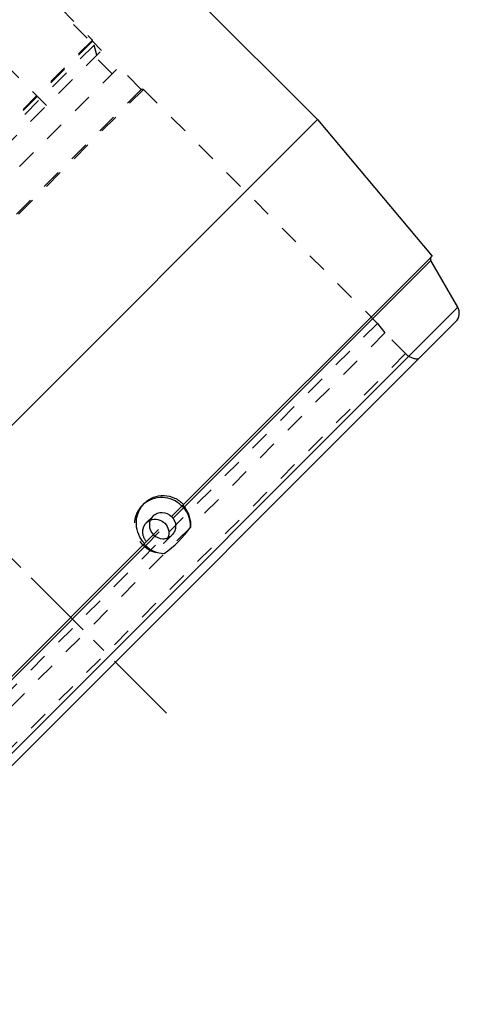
# Model space of a CAD drawing. Header units: millimetres. Extents: x 109 to 851, y 234 to 766.
# Tile 3 of 4: x 705 to 851, y 234 to 562. Entities that reach past the tile are written whole.
import ezdxf

# ---------------------------------------------------------------- set-up
doc = ezdxf.new("R2010")
doc.units = ezdxf.units.MM
doc.header["$LTSCALE"] = 65.185185
doc.linetypes.add('CENTER', pattern=[0.6, 0.375, -0.075, 0.075, -0.075])
doc.linetypes.add('HIDDEN', pattern=[0.2, 0.1, -0.1])
doc.layers.get('0').update_dxf_attribs({"linetype": 'CONTINUOUS'})
for name, color, linetype in [('FASEN', 7, 'CONTINUOUS'), ('KOERPER', 7, 'CONTINUOUS'), ('KONST.EL_MIT_GEO', 7, 'CONTINUOUS')]:
    doc.layers.add(name, color=color, linetype=linetype)

msp = doc.modelspace()

# ---------------------------------------------------------------- linework, layer by layer
at = {"color": 2, "linetype": 'CENTER'}
msp.add_line((753.42, 331.08), (494.3, 590.2), dxfattribs=at)
at = {"layer": 'FASEN', "color": 8, "linetype": 'HIDDEN'}
for p, q in [((729.4, 553.09), (531.41, 355.1)), ((730.29, 549.75), (729.4, 553.09))]:
    msp.add_line(p, q, dxfattribs=at)
at = {"layer": 'KOERPER', "color": 8, "linetype": 'HIDDEN'}
for p, q in [((713.56, 533.01), (617.61, 628.96)), ((551.49, 370.94), (713.56, 533.01))]:
    msp.add_line(p, q, dxfattribs=at)
at = {"layer": 'KONST.EL_MIT_GEO', "color": 7, "linetype": 'Continuous'}
for p, q in [((683.73, 648.26), (803.64, 528.34)), ((556.16, 280.86), (803.64, 528.34)), ((803.64, 528.34), (841.71, 482.97)), ((759.07, 400.34), (841.71, 482.97)), ((841.29, 481.5), (759.4, 399.61)), ((850.24, 466), (841.29, 481.5)), ((618.5, 234.26), (850.24, 466)), ((623.33, 234.89), (849.61, 461.17)), ((746.16, 387.43), (697.07, 338.34)), ((746.46, 386.68), (697.82, 338.04))]:
    msp.add_line(p, q, dxfattribs=at)
at = {"layer": 'KONST.EL_MIT_GEO', "color": 8, "linetype": 'HIDDEN'}
for p, q in [((657.98, 624.51), (729.4, 553.09)), ((671.98, 611.64), (728.83, 554.79)), ((728.83, 554.79), (529.71, 355.67)), ((728.83, 554.37), (530.13, 355.67)), ((728.83, 554.37), (728.83, 554.79)), ((731.87, 551.33), (728.83, 554.37)), ((533.18, 352.63), (731.87, 551.32)), ((735.41, 543.55), (729.75, 549.2)), ((538.69, 346.83), (737.67, 545.81)), ((745.09, 538.39), (737.67, 545.81)), ((745.09, 538.39), (546.11, 339.41)), ((745.8, 538.39), (546.11, 338.7)), ((745.8, 538.39), (745.09, 538.39)), ((745.8, 538.39), (823.58, 460.6)), ((823.58, 460.6), (623.9, 260.92)), ((823.58, 460.6), (826.06, 457.42)), ((826.06, 457.42), (627.09, 258.45)), ((832.93, 450.55), (826.06, 457.42)), ((832.93, 450.55), (633.95, 251.57)), ((745.41, 400.11), (746.13, 400.83)), ((746.16, 387.43), (759.07, 400.34)), ((746.46, 386.68), (759.4, 399.61)), ((746.71, 394.27), (748.98, 396.54)), ((753, 387.97), (755.27, 390.24))]:
    msp.add_line(p, q, dxfattribs=at)
at = {"layer": 'KONST.EL_MIT_GEO', "color": 7, "linetype": 'Continuous'}
for centre, radius, start, end in [((842.15, 482), 1, 176.6667, 210), ((846.78, 464), 4, 315, 30), ((727.43, 418.09), 42.39, 306.5891, 323.4109), ((753.18, 394.13), 9.7, 218.3348, 223.6888), ((748.14, 388.38), 2.39, 222.0637, 225.4316)]:
    msp.add_arc(centre, radius, start, end, dxfattribs=at)
at = {"layer": 'KONST.EL_MIT_GEO', "color": 8, "linetype": 'HIDDEN'}
for centre, radius, start, end in [((842.15, 482), 1, 135, 176.6667), ((837.17, 454.79), 6, 225, 270.573), ((751.7, 393.82), 8.89, 132.2018, 135)]:
    msp.add_arc(centre, radius, start, end, dxfattribs=at)
at = {"layer": 'KONST.EL_MIT_GEO', "color": 7, "linetype": 'Continuous'}
for points, knots in [([(758.49, 400), (757.64, 400.82), (755.63, 402.16), (752.12, 402.94), (748.61, 402.4), (746.57, 401.18), (745.72, 400.41)], [0, 0, 0, 0, 0.253868, 0.505503, 0.753958, 1, 1, 1, 1]), ([(746.14, 400.83), (746.98, 401.67), (749.03, 403.03), (752.66, 403.63), (756.27, 402.75), (758.29, 401.29), (759.14, 400.4)], [0, 0, 0, 0, 0.247405, 0.494428, 0.744831, 1, 1, 1, 1]), ([(745.57, 388.11), (744.85, 389.02), (743.72, 391.13), (743.25, 394.65), (744.02, 398.08), (745.33, 400.03), (746.14, 400.83)], [0, 0, 0, 0, 0.252598, 0.504619, 0.754225, 1, 1, 1, 1]), ([(761.46, 392.82), (761.5, 394.14), (760.99, 396.82), (759.45, 399.08), (758.49, 400)], [0, 0, 0, 0, 0.497516, 1, 1, 1, 1]), ([(759.4, 399.61), (759.29, 399.76), (759.16, 399.94), (759.01, 400.27), (759.07, 400.34)], [0, 0, 0, 0, 0.677148, 1, 1, 1, 1]), ([(759.4, 399.61), (760.12, 398.66), (761.22, 396.47), (761.53, 394.03), (761.46, 392.82)], [0, 0, 0, 0, 0.496779, 1, 1, 1, 1]), ([(748.98, 396.54), (748.58, 396.14), (747.95, 395.17), (747.53, 392.9), (748.76, 390.02), (751.64, 388.79), (753.91, 389.21), (754.88, 389.85), (755.27, 390.24)], [0, 0, 0, 0, 0.124141, 0.24948, 0.5, 0.75052, 0.875859, 1, 1, 1, 1]), ([(748.98, 396.54), (749.38, 396.93), (750.35, 397.57), (752.62, 397.98), (755.5, 396.76), (756.72, 393.88), (756.31, 391.61), (755.67, 390.64), (755.27, 390.24)], [0, 0, 0, 0, 0.124141, 0.24948, 0.5, 0.75052, 0.875859, 1, 1, 1, 1]), ([(748.07, 395.17), (748.86, 395.5), (750.69, 395.65), (753.08, 394.34), (754.39, 391.95), (754.24, 390.12), (753.91, 389.34)], [0, 0, 0, 0, 0.247772, 0.5, 0.752228, 1, 1, 1, 1]), ([(746.1, 387.36), (746.04, 387.31), (746.14, 387.04), (746.27, 386.89), (746.37, 386.78)], [0, 0, 0, 0, 0.326397, 1, 1, 1, 1]), ([(752.69, 384.05), (751.55, 384.06), (749.23, 384.54), (747.29, 385.87), (746.46, 386.68)], [0, 0, 0, 0, 0.496854, 1, 1, 1, 1])]:
    msp.add_open_spline(points, degree=3, knots=knots, dxfattribs=at)
at = {"layer": 'KONST.EL_MIT_GEO', "color": 8, "linetype": 'HIDDEN'}
for points, knots in [([(745.41, 400.11), (744.13, 398.82), (742.33, 395.32), (743.15, 389.52), (747, 385.08), (750.84, 384), (752.69, 384.05)], [0, 0, 0, 0, 0.245477, 0.49552, 0.748825, 1, 1, 1, 1]), ([(746.71, 394.27), (746.31, 393.87), (745.68, 392.9), (745.26, 390.63), (746.49, 387.75), (749.37, 386.53), (751.64, 386.94), (752.61, 387.58), (753, 387.97)], [0, 0, 0, 0, 0.124141, 0.24948, 0.5, 0.75052, 0.875859, 1, 1, 1, 1])]:
    msp.add_open_spline(points, degree=3, knots=knots, dxfattribs=at)
for points in [[(746.71, 394.27), (747.1, 394.65), (747.57, 394.97), (748.07, 395.17)], [(753.91, 389.34), (753.7, 388.83), (753.39, 388.36), (753, 387.97)]]:
    msp.add_open_spline(points, degree=3, dxfattribs=at)

doc.saveas('drawing.dxf')
